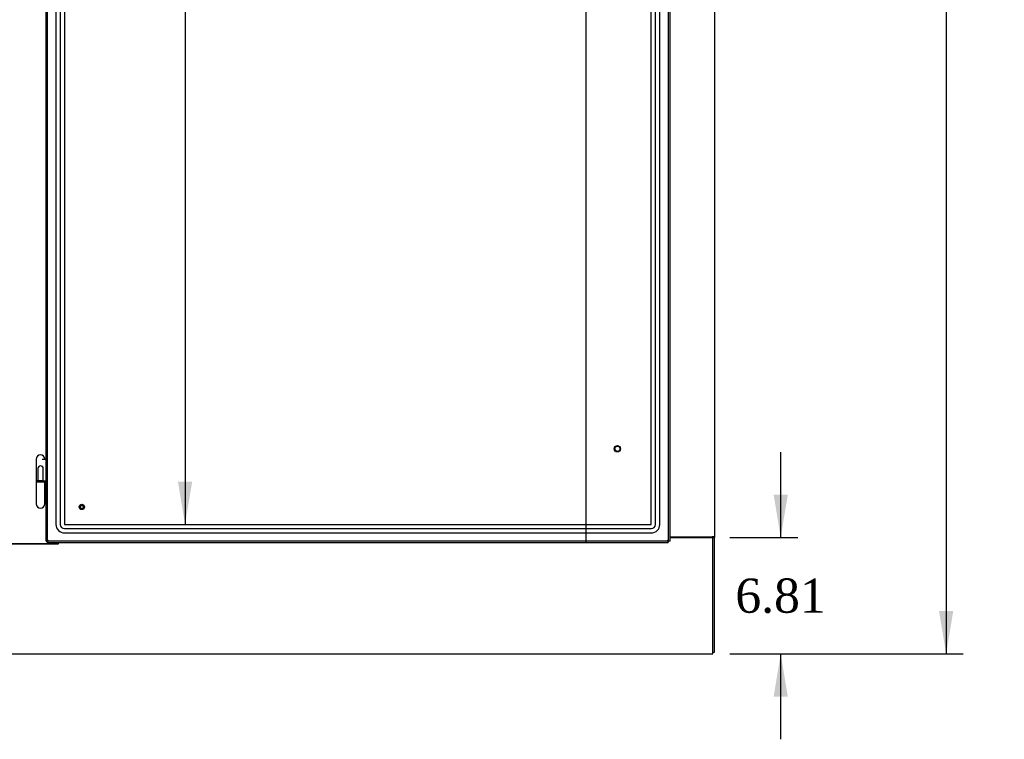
# Model space of a CAD drawing. Header units: inches. Extents: x 2 to 538, y -2 to 358.
# Tile 32 of 117: x 153 to 210, y 133 to 175. Entities that reach past the tile are written whole.
import ezdxf
from ezdxf.enums import TextEntityAlignment as Align
from ezdxf.lldxf.tags import DXFTag

# ---------------------------------------------------------------- set-up
doc = ezdxf.new("R2010")
doc.units = ezdxf.units.IN
doc.header["$MEASUREMENT"] = 0
for name, color, linetype in [('COM70220', 7, 'Continuous'), ('COM70875-2', 7, 'Continuous'), ('COM70885-3', 7, 'Continuous'), ('COM70890-2', 7, 'Continuous'), ('COM71142-4', 7, 'Continuous'), ('Default', 7, 'Continuous'), ('DV1_Default', 7, 'Continuous'), ('HNG14568', 7, 'Continuous'), ('HNG14568B', 7, 'Continuous'), ('HNG14568MH', 7, 'Continuous'), ('STD26122', 7, 'Continuous'), ('STD26258', 7, 'Continuous')]:
    doc.layers.add(name, color=color, linetype=linetype)
doc.styles.add('SEACAD_Times_New_Roman', font='times.ttf')
tags = doc.linetypes.add('HIDDEN2', pattern=[0.1875, 0.125, -0.0625]).pattern_tags.tags
tags[6:7] = [DXFTag(74, 4), DXFTag(75, 0), DXFTag(340, '0'), DXFTag(46, 0.0), DXFTag(50, 0.0), DXFTag(44, 0.0), DXFTag(45, 0.0)]
tags[4:5] = [DXFTag(74, 4), DXFTag(75, 0), DXFTag(340, '0'), DXFTag(46, 0.0), DXFTag(50, 0.0), DXFTag(44, 0.0), DXFTag(45, 0.0)]
doc.dimstyles.new('HAMMOND_(STH_-_540x360)', dxfattribs={"dimtxt": 2, "dimasz": 2.5, "dimexe": 1, "dimexo": 1, "dimgap": 0.5, "dimtad": 0, "dimtih": 1, "dimtoh": 1, "dimzin": 0, "dimdsep": 46, "dimtxsty": 'SEACAD_Times_New_Roman', "dimblk1": '_SE_FILLED', "dimblk2": '_SE_FILLED', "dimsah": 1, "dimcen": 1, "dimadec": 0, "dimazin": 0, "dimtfac": 0.8, "dimtofl": 0, "dimtmove": 1, "dimatfit": 3, "dimfxl": 1, "dimtolj": 1, "dimtzin": 0, "dimarcsym": 0})

# ---------------------------------------------------------------- blocks, each defined once
blk = doc.blocks.new('SE')
at = {"layer": 'COM70220', "color": 7, "linetype": 'HIDDEN2'}
for p, q in [((154.723, 218.752), (154.723, 145.782)), ((154.724, 218.752), (154.724, 145.782)), ((154.973, 218.752), (154.973, 145.782)), ((155.222, 218.752), (155.222, 145.782)), ((155.223, 218.752), (155.223, 145.782)), ((189.568, 145.782), (189.568, 218.752)), ((189.569, 145.782), (189.569, 218.752)), ((189.818, 145.782), (189.818, 218.752)), ((190.067, 145.782), (190.067, 218.752)), ((190.068, 145.782), (190.068, 218.752)), ((155.223, 145.782), (189.568, 145.782)), ((155.223, 145.781), (189.568, 145.781)), ((155.223, 145.532), (189.568, 145.532)), ((155.223, 145.283), (189.568, 145.283)), ((155.223, 145.282), (189.568, 145.282))]:
    blk.add_line(p, q, dxfattribs=at)
for centre, radius, start, end in [((155.223, 145.782), 0.5, 180, 270), ((155.223, 145.782), 0.499, 180, 270), ((155.223, 145.782), 0.25, 180, 270), ((155.223, 145.782), 0.001, 180, 270), ((189.568, 145.782), 0.5, 270, 0), ((189.568, 145.782), 0.001, 270, 0), ((189.568, 145.782), 0.25, 270, 0), ((189.568, 145.782), 0.499, 270, 0)]:
    blk.add_arc(centre, radius, start, end, dxfattribs=at)
at = {"layer": 'COM70875-2', "color": 7, "linetype": 'Continuous'}
for p, q in [((154.835, 144.651), (150.705, 144.651)), ((154.835, 144.704), (154.835, 144.651))]:
    blk.add_line(p, q, dxfattribs=at)
at = {"layer": 'COM70885-3', "color": 7, "linetype": 'Continuous'}
for p, q in [((193.27, 222.235), (193.27, 145.045)), ((190.645, 145.045), (193.127, 145.045)), ((193.27, 145.045), (193.127, 145.045)), ((193.175, 145.045), (193.175, 145.015)), ((193.175, 145.015), (193.27, 145.015)), ((193.27, 145.045), (193.27, 145.015)), ((193.27, 138.3), (193.27, 145.015)), ((193.175, 138.3), (193.27, 138.3))]:
    blk.add_line(p, q, dxfattribs=at)
at = {"layer": 'COM70890-2', "color": 7, "linetype": 'Continuous'}
for p, q in [((154.865, 144.704), (154.865, 144.621)), ((190.645, 145.015), (193.175, 145.015)), ((193.175, 138.348), (193.175, 145.015)), ((154.865, 144.621), (150.675, 144.621)), ((193.175, 138.205), (193.175, 138.348)), ((75.115, 138.205), (193.175, 138.205))]:
    blk.add_line(p, q, dxfattribs=at)
at = {"layer": 'COM71142-4', "color": 7, "linetype": 'Continuous'}
for p, q in [((154.145, 144.799), (154.145, 219.734)), ((190.645, 219.734), (190.645, 144.799)), ((154.145, 144.799), (154.201, 144.799)), ((154.24, 144.799), (154.201, 144.799)), ((154.288, 144.847), (154.24, 144.799)), ((154.24, 144.799), (154.24, 144.76)), ((154.24, 144.704), (154.24, 144.76)), ((190.55, 144.704), (154.24, 144.704)), ((154.288, 144.847), (154.288, 144.847)), ((154.288, 144.847), (154.288, 144.847)), ((154.288, 144.847), (154.288, 144.847)), ((154.288, 144.847), (154.288, 144.847)), ((190.503, 144.847), (190.502, 144.847)), ((190.502, 144.847), (190.502, 144.847)), ((190.502, 144.847), (190.503, 144.847)), ((190.503, 144.847), (190.503, 144.847)), ((190.503, 144.847), (190.55, 144.799)), ((190.55, 144.799), (190.589, 144.799)), ((190.55, 144.799), (190.55, 144.76)), ((190.55, 144.704), (190.55, 144.76)), ((190.645, 144.799), (190.589, 144.799))]:
    blk.add_line(p, q, dxfattribs=at)
at = {"layer": 'COM71142-4', "color": 7, "linetype": 'HIDDEN2'}
for p, q in [((154.24, 144.8), (154.24, 219.734)), ((190.55, 219.734), (190.55, 144.8)), ((154.24, 149.681), (154.145, 149.681)), ((154.24, 148.331), (154.145, 148.331)), ((190.55, 144.799), (154.241, 144.799))]:
    blk.add_line(p, q, dxfattribs=at)
at = {"layer": 'COM71142-4', "color": 7, "linetype": 'Continuous'}
for centre, start, end in [((154.769, 143.87), 116.22441, 121.43058), ((153.311, 145.329), 328.56942, 333.77559), ((190.021, 143.87), 58.56942, 63.77559), ((191.48, 145.329), 206.22441, 211.43058)]:
    blk.add_arc(centre, 1.09, start, end, dxfattribs=at)
at = {"layer": 'DV1_Default', "color": 7, "linetype": 'HIDDEN2'}
blk.add_line((185.744, 178.133), (185.744, 144.675), dxfattribs=at)
at = {"layer": 'HNG14568', "color": 7, "linetype": 'Continuous'}
for p, q in [((153.576, 149.603), (153.576, 148.331)), ((153.914, 149.601), (154.145, 149.601)), ((154.081, 149.601), (154.081, 149.603)), ((153.929, 148.331), (154.145, 148.331))]:
    blk.add_line(p, q, dxfattribs=at)
at = {"layer": 'HNG14568', "color": 7, "linetype": 'HIDDEN2'}
for p, q in [((154.145, 149.601), (154.173, 149.601)), ((154.173, 149.601), (154.173, 148.331)), ((154.173, 149.601), (154.192, 149.601)), ((154.192, 149.601), (154.192, 148.331)), ((153.672, 149.049), (153.672, 148.331)), ((153.985, 148.331), (153.985, 149.049))]:
    blk.add_line(p, q, dxfattribs=at)
at = {"layer": 'HNG14568', "color": 7, "linetype": 'Continuous'}
blk.add_arc((153.828, 149.603), 0.252, 0, 180, dxfattribs=at)
at = {"layer": 'HNG14568', "color": 7, "linetype": 'HIDDEN2'}
blk.add_arc((153.828, 149.049), 0.157, 0, 180, dxfattribs=at)
at = {"layer": 'HNG14568B', "color": 7, "linetype": 'Continuous'}
for p, q in [((153.929, 148.331), (153.575, 148.331)), ((153.575, 148.331), (153.575, 148.252)), ((154.081, 148.252), (153.575, 148.252)), ((154.081, 148.252), (154.081, 148.331))]:
    blk.add_line(p, q, dxfattribs=at)
at = {"layer": 'HNG14568B', "color": 7, "linetype": 'HIDDEN2'}
for p, q in [((153.664, 148.331), (153.664, 148.252)), ((153.992, 148.252), (153.992, 148.331))]:
    blk.add_line(p, q, dxfattribs=at)
at = {"layer": 'HNG14568MH', "color": 7, "linetype": 'Continuous'}
for p, q in [((153.576, 148.252), (153.576, 146.979)), ((154.081, 146.979), (154.081, 148.252))]:
    blk.add_line(p, q, dxfattribs=at)
blk.add_arc((153.828, 146.979), 0.253, 180, 360, dxfattribs=at)
at = {"layer": 'STD26122', "color": 7, "linetype": 'HIDDEN2'}
for radius in [0.185, 0.15]:
    blk.add_circle((187.585, 150.204), radius, dxfattribs=at)
at = {"layer": 'STD26258', "color": 7, "linetype": 'HIDDEN2'}
for radius in [0.156, 0.125, 0.0944]:
    blk.add_circle((156.24, 146.799), radius, dxfattribs=at)
blk = doc.blocks.new('DMBLK5247')
at = {"layer": 'Default', "linetype": 'Continuous'}
for points in [[(207.243, 219.83), (206.826, 222.33), (206.41, 219.83)], [(207.243, 140.705), (206.41, 140.705), (206.826, 138.205)]]:
    blk.add_hatch(color=7, dxfattribs=at).paths.add_polyline_path(points)
at = {"layer": 'Default', "color": 7, "linetype": 'Continuous'}
for p, q in [((191.305, 222.33), (207.826, 222.33)), ((206.826, 222.33), (206.826, 181.967)), ((206.826, 179.267), (206.826, 138.205)), ((194.175, 138.205), (207.826, 138.205))]:
    blk.add_line(p, q, dxfattribs=at)
at = {"layer": 'Default', "color": 7, "linetype": 'Continuous', "style": 'SEACAD_Times_New_Roman'}
blk.add_text('84.13', height=2, dxfattribs=at).set_placement((203.414, 181.267), align=Align.TOP_LEFT)
blk = doc.blocks.new('_SE_FILLED')
at = {"color": 0}
blk.add_line((0, 0), (-1, 0), dxfattribs=at)
blk.add_solid([(0, 0), (-1, -0.1665), (-1, 0.1665), (0, 0)], dxfattribs=at)
blk = doc.blocks.new('DMBLK5258')
at = {"layer": 'Default', "linetype": 'Continuous'}
for points in [[(197.561, 147.515), (196.728, 147.515), (197.144, 145.015)], [(197.561, 135.705), (197.144, 138.205), (196.728, 135.705)]]:
    blk.add_hatch(color=7, dxfattribs=at).paths.add_polyline_path(points)
at = {"layer": 'Default', "color": 7, "linetype": 'Continuous'}
for p, q in [((197.144, 145.015), (197.144, 150.015)), ((194.175, 145.015), (198.144, 145.015)), ((194.175, 138.205), (198.144, 138.205)), ((197.144, 133.205), (197.144, 138.205))]:
    blk.add_line(p, q, dxfattribs=at)
at = {"layer": 'Default', "color": 7, "linetype": 'Continuous', "style": 'SEACAD_Times_New_Roman'}
blk.add_text('6.81', height=2, dxfattribs=at).set_placement((194.49, 142.61), align=Align.TOP_LEFT)
blk = doc.blocks.new('DMBLK5278')
at = {"layer": 'Default', "linetype": 'Continuous'}
for points in [[(162.699, 216.253), (162.283, 218.753), (161.866, 216.253)], [(162.699, 148.281), (161.866, 148.281), (162.283, 145.781)]]:
    blk.add_hatch(color=7, dxfattribs=at).paths.add_polyline_path(points)
at = {"layer": 'Default', "color": 7, "linetype": 'Continuous'}
for p, q in [((162.283, 218.753), (162.283, 183.967)), ((162.283, 178.267), (162.283, 145.781))]:
    blk.add_line(p, q, dxfattribs=at)
at = {"layer": 'Default', "color": 7, "linetype": 'Continuous', "style": 'SEACAD_Times_New_Roman'}
for s, p in [('72.97', (158.87, 183.267)), ('TYP', (159.486, 180.267))]:
    blk.add_text(s, height=2, dxfattribs=at).set_placement(p, align=Align.TOP_LEFT)

msp = doc.modelspace()

# ---------------------------------------------------------------- block references
at = {"layer": 'Default'}
msp.add_blockref('SE', (0, 0), dxfattribs=at)

# ---------------------------------------------------------------- dimensions: what is measured, and where the dimension line sits
at = {"layer": 'Default', "color": 7, "linetype": 'Continuous'}
for base, p1, p2, angle, text, picture, middle, dimtype in [((206.826291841, 138.204741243), (190.305375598, 222.329741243), (193.175375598, 138.204741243), 90, '\\A1;<>', 'DMBLK5247', (206.826291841, 180.267240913), 160), ((162.283, 218.753), (155.223, 218.753), (155.223, 145.781), 270, '\\A1;<>\\PTYP', 'DMBLK5278', (162.283, 182.267), 161), ((197.144, 138.205), (193.175, 138.205), (193.175, 145.015), 90, '\\A1;<>', 'DMBLK5258', (197.144, 141.61), 161)]:
    dim = msp.add_linear_dim(base=base, p1=p1, p2=p2, angle=angle, text=text, dimstyle='HAMMOND_(STH_-_540x360)', override={"dimtmove": 0}, dxfattribs=at)
    dim.commit()
    dim.dimension.update_dxf_attribs({"geometry": picture, "text_midpoint": middle, "dimtype": dimtype})

doc.saveas('drawing.dxf')
